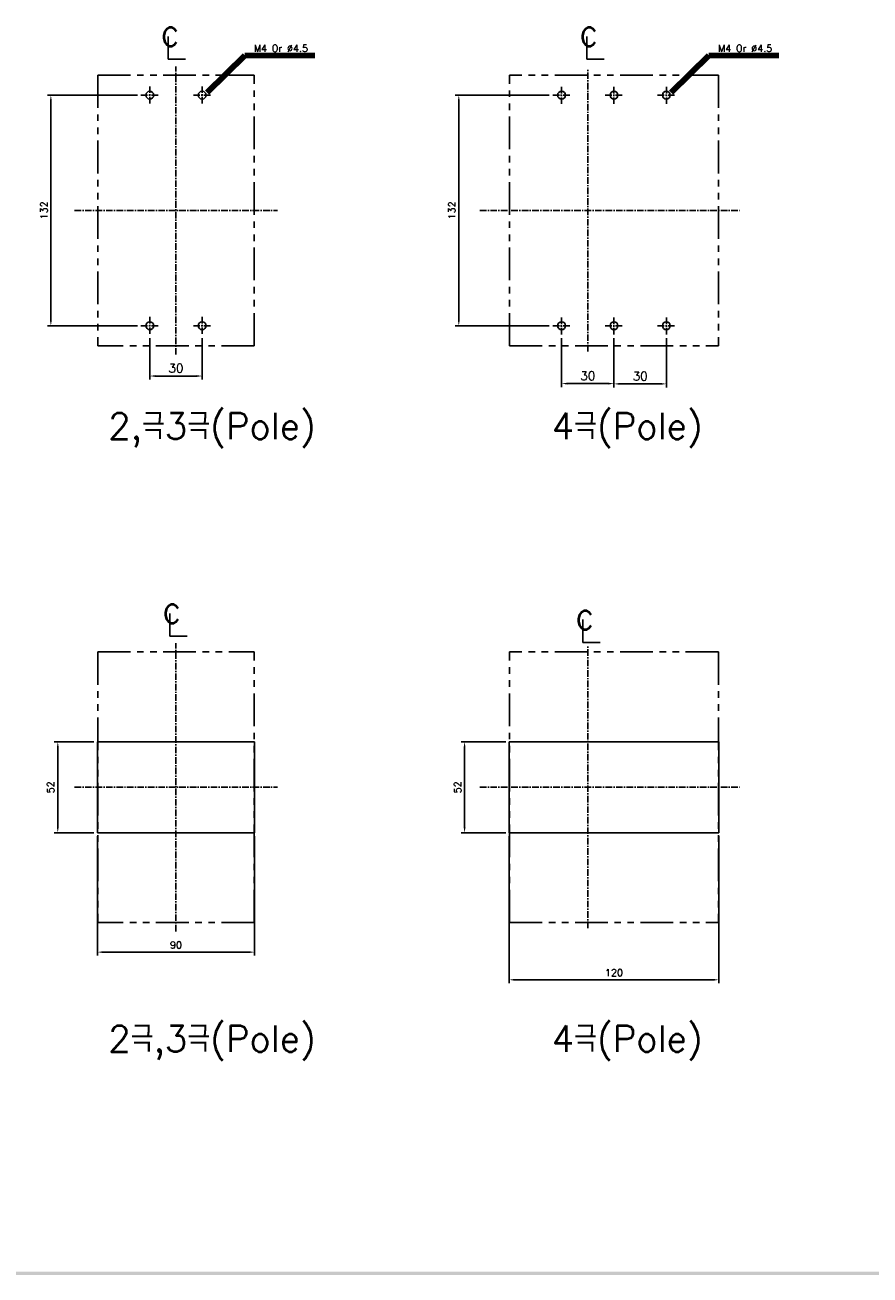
# Model space of a CAD drawing. Extents: x 1012 to 2710, y -907 to 1751.
# Tile 2 of 19: x 1355 to 1839, y 596 to 1312. Entities that reach past the tile are written whole.
import ezdxf

# ---------------------------------------------------------------- set-up
doc = ezdxf.new("R2010")
doc.units = 0
doc.header["$LTSCALE"] = 3
doc.header["$MEASUREMENT"] = 0
doc.linetypes.add('CENTER', pattern=[2, 1.25, -0.25, 0.25, -0.25])
doc.linetypes.add('PHANTOM2', pattern=[1.25, 0.625, -0.125, 0.125, -0.125, 0.125, -0.125])
doc.layers.get('0').update_dxf_attribs({"linetype": 'CONTINUOUS'})
doc.layers.get('Defpoints').update_dxf_attribs({"linetype": 'CONTINUOUS'})
for name, color, linetype in [('cen', 1, 'CENTER'), ('di', 3, 'CONTINUOUS'), ('DIM', 3, 'CONTINUOUS'), ('dwg', 7, 'CONTINUOUS'), ('NOTE', 4, 'CONTINUOUS')]:
    doc.layers.add(name, color=color, linetype=linetype)
doc.styles.add('K25', font='TXT', dxfattribs={"width": 0.9, "height": 2.5, "bigfont": 'TBHAN'})
doc.styles.add('KIM', font='ROMANS.shx', dxfattribs={"height": 5, "bigfont": 'GSG1.shx'})
doc.styles.get("Standard").update_dxf_attribs({"font": 'romans.shx', "height": 4, "bigfont": 'ghs.shx'})
doc.dimstyles.get("Standard").update_dxf_attribs({"dimtxt": 0.18, "dimasz": 0.18, "dimexe": 0.18, "dimexo": 0.0625, "dimgap": 0.09, "dimtad": 0, "dimtih": 1, "dimtoh": 1, "dimdec": 4, "dimzin": 0, "dimdsep": 46, "dimtxsty": 'Standard', "dimcen": 0.09, "dimadec": 0, "dimazin": 0, "dimtfac": 1, "dimtdec": 4, "dimtofl": 0, "dimtmove": 0, "dimatfit": 3, "dimfxl": 0, "dimtolj": 1, "dimtzin": 0, "dimarcsym": 0})
doc.dimstyles.new('STANDARD$0', dxfattribs={"dimtxt": 5, "dimasz": 5, "dimexe": 1, "dimexo": 2, "dimgap": 2, "dimtad": 1, "dimdec": 4, "dimzin": 12, "dimdsep": 46, "dimtxsty": 'KIM', "dimcen": -1, "dimdle": 0.1, "dimadec": 0, "dimazin": 0, "dimtfac": 1, "dimtdec": 4, "dimtmove": 0, "dimatfit": 3, "dimfxl": 0, "dimtolj": 1, "dimtzin": 0, "dimarcsym": 0})

# ---------------------------------------------------------------- blocks, each defined once
blk = doc.blocks.new('*D16')
at = {"layer": 'Defpoints', "color": 0}
for p in [(1421.68, 1271.77), (1370.05, 1139.77), (1421.68, 1139.77)]:
    blk.add_point(p, dxfattribs=at)
at = {"layer": 'di'}
for p, q in [((1419.68, 1271.77), (1368.05, 1271.77)), ((1370.05, 1268.57), (1370.05, 1142.97)), ((1419.68, 1139.77), (1368.05, 1139.77))]:
    blk.add_line(p, q, dxfattribs=at)
for points in [[(1369.52, 1268.57), (1370.58, 1268.57), (1370.05, 1271.77)], [(1369.52, 1142.97), (1370.58, 1142.97), (1370.05, 1139.77)]]:
    blk.add_solid(points, dxfattribs=at)
at = {"layer": 'di', "insert": (1366.05, 1205.77), "char_height": 4, "attachment_point": 5, "rotation": 90}
blk.add_mtext('\\A1;132', dxfattribs=at)
blk = doc.blocks.new('*D17')
at = {"layer": 'Defpoints', "color": 0}
for p in [(1657.57, 1271.77), (1603.73, 1139.77), (1657.57, 1139.77)]:
    blk.add_point(p, dxfattribs=at)
at = {"layer": 'di'}
for p, q in [((1655.57, 1271.77), (1601.73, 1271.77)), ((1603.73, 1268.57), (1603.73, 1142.97)), ((1655.57, 1139.77), (1601.73, 1139.77))]:
    blk.add_line(p, q, dxfattribs=at)
for points in [[(1603.19, 1268.57), (1604.26, 1268.57), (1603.73, 1271.77)], [(1603.19, 1142.97), (1604.26, 1142.97), (1603.73, 1139.77)]]:
    blk.add_solid(points, dxfattribs=at)
at = {"layer": 'di', "insert": (1599.73, 1205.77), "char_height": 4, "attachment_point": 5, "rotation": 90}
blk.add_mtext('\\A1;132', dxfattribs=at)
blk = doc.blocks.new('*D18')
at = {"layer": 'Defpoints', "color": 0}
for p in [(1396.72, 849.49), (1486.72, 849.49), (1486.72, 781.09)]:
    blk.add_point(p, dxfattribs=at)
at = {"layer": 'di'}
for p, q in [((1396.72, 847.49), (1396.72, 779.09)), ((1486.72, 847.49), (1486.72, 779.09)), ((1399.92, 781.09), (1483.52, 781.09))]:
    blk.add_line(p, q, dxfattribs=at)
for points in [[(1399.92, 781.62), (1399.92, 780.56), (1396.72, 781.09)], [(1483.52, 781.62), (1483.52, 780.56), (1486.72, 781.09)]]:
    blk.add_solid(points, dxfattribs=at)
at = {"layer": 'di', "insert": (1441.72, 785.09), "char_height": 4, "attachment_point": 5}
blk.add_mtext('\\A1;90', dxfattribs=at)
blk = doc.blocks.new('*D19')
at = {"layer": 'Defpoints', "color": 0}
for p in [(1374.02, 901.49), (1396.72, 901.49), (1396.72, 849.49)]:
    blk.add_point(p, dxfattribs=at)
at = {"layer": 'di'}
for p, q in [((1394.72, 901.49), (1372.02, 901.49)), ((1374.02, 852.69), (1374.02, 898.29)), ((1394.72, 849.49), (1372.02, 849.49))]:
    blk.add_line(p, q, dxfattribs=at)
for points in [[(1373.48, 898.29), (1374.55, 898.29), (1374.02, 901.49)], [(1373.48, 852.69), (1374.55, 852.69), (1374.02, 849.49)]]:
    blk.add_solid(points, dxfattribs=at)
at = {"layer": 'di', "insert": (1370.02, 875.49), "char_height": 4, "attachment_point": 5, "rotation": 90}
blk.add_mtext('\\A1;52', dxfattribs=at)
blk = doc.blocks.new('*D20')
at = {"layer": 'Defpoints', "color": 0}
for p in [(1632.61, 849.49), (1752.61, 849.49), (1752.61, 765.25)]:
    blk.add_point(p, dxfattribs=at)
at = {"layer": 'di'}
for p, q in [((1632.61, 847.49), (1632.61, 763.25)), ((1752.61, 847.49), (1752.61, 763.25)), ((1635.81, 765.25), (1749.41, 765.25))]:
    blk.add_line(p, q, dxfattribs=at)
for points in [[(1635.81, 765.79), (1635.81, 764.72), (1632.61, 765.25)], [(1749.41, 765.79), (1749.41, 764.72), (1752.61, 765.25)]]:
    blk.add_solid(points, dxfattribs=at)
at = {"layer": 'di', "insert": (1692.61, 769.25), "char_height": 4, "attachment_point": 5}
blk.add_mtext('\\A1;120', dxfattribs=at)
blk = doc.blocks.new('*D21')
at = {"layer": 'Defpoints', "color": 0}
for p in [(1632.61, 901.49), (1607.03, 849.49), (1632.61, 849.49)]:
    blk.add_point(p, dxfattribs=at)
at = {"layer": 'di'}
for p, q in [((1630.61, 901.49), (1605.03, 901.49)), ((1607.03, 898.29), (1607.03, 852.69)), ((1630.61, 849.49), (1605.03, 849.49))]:
    blk.add_line(p, q, dxfattribs=at)
for points in [[(1606.5, 898.29), (1607.57, 898.29), (1607.03, 901.49)], [(1606.5, 852.69), (1607.57, 852.69), (1607.03, 849.49)]]:
    blk.add_solid(points, dxfattribs=at)
at = {"layer": 'di', "insert": (1603.03, 875.49), "char_height": 4, "attachment_point": 5, "rotation": 90}
blk.add_mtext('\\A1;52', dxfattribs=at)
blk = doc.blocks.new('*D37')
at = {"layer": 'Defpoints', "color": 0}
for p in [(1426.72, 1134.72), (1456.72, 1134.72), (1456.72, 1110.96)]:
    blk.add_point(p, dxfattribs=at)
at = {"layer": 'di'}
for p, q in [((1426.72, 1132.72), (1426.72, 1108.96)), ((1456.72, 1132.72), (1456.72, 1108.96)), ((1429.92, 1110.96), (1453.52, 1110.96))]:
    blk.add_line(p, q, dxfattribs=at)
for points in [[(1429.92, 1111.49), (1429.92, 1110.43), (1426.72, 1110.96)], [(1453.52, 1111.49), (1453.52, 1110.43), (1456.72, 1110.96)]]:
    blk.add_solid(points, dxfattribs=at)
at = {"layer": 'di', "insert": (1441.72, 1115.46), "char_height": 5, "attachment_point": 5, "style": 'KIM'}
blk.add_mtext('\\A1;30', dxfattribs=at)
blk = doc.blocks.new('*D38')
at = {"layer": 'Defpoints', "color": 0}
for p in [(1662.61, 1134.72), (1692.61, 1134.72), (1692.61, 1106.61)]:
    blk.add_point(p, dxfattribs=at)
at = {"layer": 'di'}
for p, q in [((1662.61, 1132.72), (1662.61, 1104.61)), ((1692.61, 1132.72), (1692.61, 1104.61)), ((1665.81, 1106.61), (1689.41, 1106.61))]:
    blk.add_line(p, q, dxfattribs=at)
for points in [[(1665.81, 1107.14), (1665.81, 1106.08), (1662.61, 1106.61)], [(1689.41, 1107.14), (1689.41, 1106.08), (1692.61, 1106.61)]]:
    blk.add_solid(points, dxfattribs=at)
at = {"layer": 'di', "insert": (1677.61, 1111.11), "char_height": 5, "attachment_point": 5, "style": 'KIM'}
blk.add_mtext('\\A1;30', dxfattribs=at)
blk = doc.blocks.new('*D39')
at = {"layer": 'Defpoints', "color": 0}
for p in [(1692.61, 1134.72), (1722.61, 1134.72), (1722.61, 1106.45)]:
    blk.add_point(p, dxfattribs=at)
at = {"layer": 'di'}
for p, q in [((1692.61, 1132.72), (1692.61, 1104.45)), ((1722.61, 1132.72), (1722.61, 1104.45)), ((1695.81, 1106.45), (1719.41, 1106.45))]:
    blk.add_line(p, q, dxfattribs=at)
for points in [[(1695.81, 1106.98), (1695.81, 1105.92), (1692.61, 1106.45)], [(1719.41, 1106.98), (1719.41, 1105.92), (1722.61, 1106.45)]]:
    blk.add_solid(points, dxfattribs=at)
at = {"layer": 'di', "insert": (1707.61, 1110.95), "char_height": 5, "attachment_point": 5, "style": 'KIM'}
blk.add_mtext('\\A1;30', dxfattribs=at)

msp = doc.modelspace()

# ---------------------------------------------------------------- linework, layer by layer
for p, q in [((1396.719, 901.492), (1396.719, 849.492)), ((1396.719, 901.492), (1486.719, 901.492)), ((1486.719, 849.492), (1486.719, 901.492)), ((1632.613, 849.492), (1632.613, 901.492)), ((1632.613, 901.492), (1752.613, 901.492)), ((1752.613, 901.492), (1752.613, 849.492)), ((1396.719, 849.492), (1486.719, 849.492)), ((1632.613, 849.492), (1752.613, 849.492))]:
    msp.add_line(p, q)
for centre in [(1426.719, 1271.768), (1456.719, 1271.768), (1662.613, 1271.768), (1692.613, 1271.768), (1722.613, 1271.768), (1426.719, 1139.768), (1456.719, 1139.768), (1662.613, 1139.768), (1692.613, 1139.768), (1722.613, 1139.768)]:
    msp.add_circle(centre, 2.25)
at = {"layer": 'cen'}
for p, q in [((1441.719, 1123.25), (1441.719, 1288.286)), ((1677.613, 1125.08), (1677.613, 1286.457)), ((1426.719, 1276.812), (1426.719, 1266.724)), ((1456.719, 1276.812), (1456.719, 1266.724)), ((1662.613, 1266.724), (1662.613, 1276.812)), ((1692.613, 1266.724), (1692.613, 1276.812)), ((1722.613, 1266.724), (1722.613, 1276.812)), ((1421.675, 1271.768), (1431.764, 1271.768)), ((1451.675, 1271.768), (1461.764, 1271.768)), ((1657.569, 1271.768), (1667.657, 1271.768)), ((1687.569, 1271.768), (1697.657, 1271.768)), ((1717.569, 1271.768), (1727.657, 1271.768)), ((1383.635, 1205.768), (1499.804, 1205.768)), ((1615.802, 1205.768), (1764.5, 1205.768)), ((1421.675, 1139.768), (1431.764, 1139.768)), ((1426.719, 1144.812), (1426.719, 1134.724)), ((1451.675, 1139.768), (1461.764, 1139.768)), ((1456.719, 1144.812), (1456.719, 1134.724)), ((1657.569, 1139.768), (1667.657, 1139.768)), ((1662.613, 1134.724), (1662.613, 1144.812)), ((1687.569, 1139.768), (1697.657, 1139.768)), ((1692.613, 1134.724), (1692.613, 1144.812)), ((1717.569, 1139.768), (1727.657, 1139.768)), ((1722.613, 1134.724), (1722.613, 1144.812)), ((1441.719, 792.974), (1441.719, 958.01)), ((1677.613, 794.804), (1677.613, 956.181)), ((1383.635, 875.492), (1499.804, 875.492)), ((1383.635, 875.492), (1499.804, 875.492)), ((1615.802, 875.492), (1764.5, 875.492)), ((1615.802, 875.492), (1764.5, 875.492))]:
    msp.add_line(p, q, dxfattribs=at)
at = {"layer": 'di', "linetype": 'PHANTOM2', "ltscale": 10}
for p, q in [((1396.919, 1283.268), (1486.519, 1283.268)), ((1396.919, 1283.268), (1396.919, 1128.268)), ((1486.519, 1128.268), (1486.519, 1283.268)), ((1632.813, 1128.268), (1632.813, 1283.268)), ((1752.413, 1283.268), (1632.813, 1283.268)), ((1752.413, 1283.268), (1752.413, 1128.268)), ((1486.519, 1128.268), (1396.919, 1128.268)), ((1632.813, 1128.268), (1752.413, 1128.268)), ((1396.919, 952.992), (1486.519, 952.992)), ((1396.919, 952.992), (1396.919, 797.992)), ((1486.519, 797.992), (1486.519, 952.992)), ((1632.813, 797.992), (1632.813, 952.992)), ((1752.413, 952.992), (1632.813, 952.992)), ((1752.413, 952.992), (1752.413, 797.992)), ((1486.519, 797.992), (1396.919, 797.992)), ((1632.813, 797.992), (1752.413, 797.992))]:
    msp.add_line(p, q, dxfattribs=at)
at = {"layer": 'dwg'}
msp.add_trace([(2661.255, 596.23), (2659.255, 598.23), (1029.255, 596.23), (1031.255, 598.23)], dxfattribs=at)
at = {"layer": 'NOTE'}
for p, q in [((1437.296, 1305.449), (1437.296, 1292.41)), ((1677.132, 1305.449), (1677.132, 1292.41)), ((1437.296, 1292.41), (1447.209, 1292.41)), ((1677.132, 1292.41), (1687.045, 1292.41)), ((1438.226, 975.063), (1438.226, 962.024)), ((1674.846, 971.464), (1674.846, 958.425)), ((1438.226, 962.024), (1448.139, 962.024)), ((1674.846, 958.425), (1684.759, 958.425))]:
    msp.add_line(p, q, dxfattribs=at)

# ---------------------------------------------------------------- texts
at = {"layer": 'di', "char_height": 15, "attachment_point": 1}
for s, insert, width in [('{\\Fromans,hgs|c129;2,극3극(Pole)}', (1402.942, 1089.861), 139.33545), ('{\\Fromans,hgs|c129;4극(Pole)}', (1656.916, 1089.861), 116.39597), ('{\\Fromans,hgs|c129;2극,3극(Pole)}', (1402.942, 739.035), 140.20343), ('{\\Fromans,hgs|c129;4극(Pole)}', (1656.916, 739.035), 116.39597)]:
    msp.add_mtext(s, dxfattribs=dict(at, insert=insert, width=width))
at = {"layer": 'DIM', "char_height": 4, "attachment_point": 7}
for insert in [(1486.314, 1296.541), (1752.207, 1296.541)]:
    msp.add_mtext('M4 Or %%C4.5', dxfattribs=dict(at, insert=insert))
at = {"layer": 'NOTE', "style": 'K25', "width": 0.9}
for p in [(1432.864, 1299.91), (1672.7, 1299.91), (1433.794, 969.524), (1670.414, 965.925)]:
    msp.add_text('c', height=15.85, dxfattribs=at).set_placement(p)

# ---------------------------------------------------------------- dimensions: what is measured, and where the dimension line sits
at = {"layer": 'di'}
for base, p1, p2, picture, middle in [((1370.05, 1139.768), (1421.675, 1271.768), (1421.675, 1139.768), '*D16', (1366.05, 1205.768)), ((1603.726, 1139.768), (1657.569, 1271.768), (1657.569, 1139.768), '*D17', (1599.726, 1205.768)), ((1374.017, 901.492), (1396.719, 849.492), (1396.719, 901.492), '*D19', (1370.017, 875.492)), ((1607.032, 849.492), (1632.613, 901.492), (1632.613, 849.492), '*D21', (1603.032, 875.492))]:
    dim = msp.add_linear_dim(base=base, p1=p1, p2=p2, angle=90, dimstyle='Standard', override={"dimtxt": 4, "dimasz": 3.2, "dimexe": 2, "dimexo": 2, "dimgap": 2, "dimtad": 1, "dimtih": 0, "dimtoh": 0, "dimdec": 2, "dimzin": 8, "dimcen": 0, "dimclrd": 256, "dimclre": 256, "dimclrt": 256, "dimadec": 2, "dimazin": 2, "dimtfac": 0.6, "dimtdec": 2, "dimtofl": 1, "dimtzin": 8, "dimlwd": 65535, "dimlwe": 65535, "dimarcsym": 1}, dxfattribs=at)
    dim.commit()
    dim.dimension.update_dxf_attribs({"geometry": picture, "text_midpoint": middle})
for base, p1, p2, dimstyle, override, picture, middle in [((1456.719, 1110.961), (1426.719, 1134.724), (1456.719, 1134.724), 'STANDARD$0', {"dimtxt": 4, "dimasz": 3.2, "dimexe": 2, "dimdec": 2, "dimzin": 8, "dimcen": 0, "dimclrd": 256, "dimclre": 256, "dimclrt": 256, "dimadec": 2, "dimazin": 2, "dimtfac": 0.6, "dimtdec": 2, "dimtzin": 8, "dimlwd": 65535, "dimlwe": 65535, "dimarcsym": 1}, '*D37', (1441.719, 1115.461)), ((1692.613, 1106.61), (1662.613, 1134.724), (1692.613, 1134.724), 'STANDARD$0', {"dimtxt": 4, "dimasz": 3.2, "dimexe": 2, "dimdec": 2, "dimzin": 8, "dimcen": 0, "dimclrd": 256, "dimclre": 256, "dimclrt": 256, "dimadec": 2, "dimazin": 2, "dimtfac": 0.6, "dimtdec": 2, "dimtzin": 8, "dimlwd": 65535, "dimlwe": 65535, "dimarcsym": 1}, '*D38', (1677.613, 1111.11)), ((1722.613, 1106.449), (1692.613, 1134.724), (1722.613, 1134.724), 'STANDARD$0', {"dimtxt": 4, "dimasz": 3.2, "dimexe": 2, "dimdec": 2, "dimzin": 8, "dimcen": 0, "dimclrd": 256, "dimclre": 256, "dimclrt": 256, "dimadec": 2, "dimazin": 2, "dimtfac": 0.6, "dimtdec": 2, "dimtzin": 8, "dimlwd": 65535, "dimlwe": 65535, "dimarcsym": 1}, '*D39', (1707.613, 1110.949)), ((1486.719, 781.089), (1396.719, 849.492), (1486.719, 849.492), 'Standard', {"dimtxt": 4, "dimasz": 3.2, "dimexe": 2, "dimexo": 2, "dimgap": 2, "dimtad": 1, "dimtih": 0, "dimtoh": 0, "dimdec": 2, "dimzin": 8, "dimcen": 0, "dimclrd": 256, "dimclre": 256, "dimclrt": 256, "dimadec": 2, "dimazin": 2, "dimtfac": 0.6, "dimtdec": 2, "dimtofl": 1, "dimtzin": 8, "dimlwd": 65535, "dimlwe": 65535, "dimarcsym": 1}, '*D18', (1441.719, 785.089)), ((1752.613, 765.254), (1632.613, 849.492), (1752.613, 849.492), 'Standard', {"dimtxt": 4, "dimasz": 3.2, "dimexe": 2, "dimexo": 2, "dimgap": 2, "dimtad": 1, "dimtih": 0, "dimtoh": 0, "dimdec": 2, "dimzin": 8, "dimcen": 0, "dimclrd": 256, "dimclre": 256, "dimclrt": 256, "dimadec": 2, "dimazin": 2, "dimtfac": 0.6, "dimtdec": 2, "dimtofl": 1, "dimtzin": 8, "dimlwd": 65535, "dimlwe": 65535, "dimarcsym": 1}, '*D20', (1692.613, 769.254))]:
    dim = msp.add_linear_dim(base=base, p1=p1, p2=p2, dimstyle=dimstyle, override=override, dxfattribs=at)
    dim.commit()
    dim.dimension.update_dxf_attribs({"geometry": picture, "text_midpoint": middle})

# ---------------------------------------------------------------- leaders
at = {"layer": 'DIM', "annotation_type": 0, "has_hookline": 1, "hookline_direction": 0, "text_width": 34.857}
for points in [[(1459.507, 1273.342), (1481.114, 1294.541), (1484.314, 1294.541)], [(1725.4, 1273.342), (1747.007, 1294.541), (1750.207, 1294.541)]]:
    msp.add_leader(points, dimstyle='Standard', override={"dimtxt": 4, "dimasz": 3.2, "dimexe": 2, "dimexo": 2, "dimgap": 2, "dimtad": 1, "dimtih": 0, "dimtoh": 0, "dimdec": 2, "dimzin": 8, "dimcen": 0, "dimclrd": 256, "dimclre": 256, "dimclrt": 256, "dimadec": 2, "dimazin": 2, "dimtfac": 0.6, "dimtdec": 2, "dimtofl": 1, "dimtzin": 8, "dimlwd": 65535, "dimlwe": 65535, "dimarcsym": 1}, dxfattribs=at)

doc.saveas('drawing.dxf')
